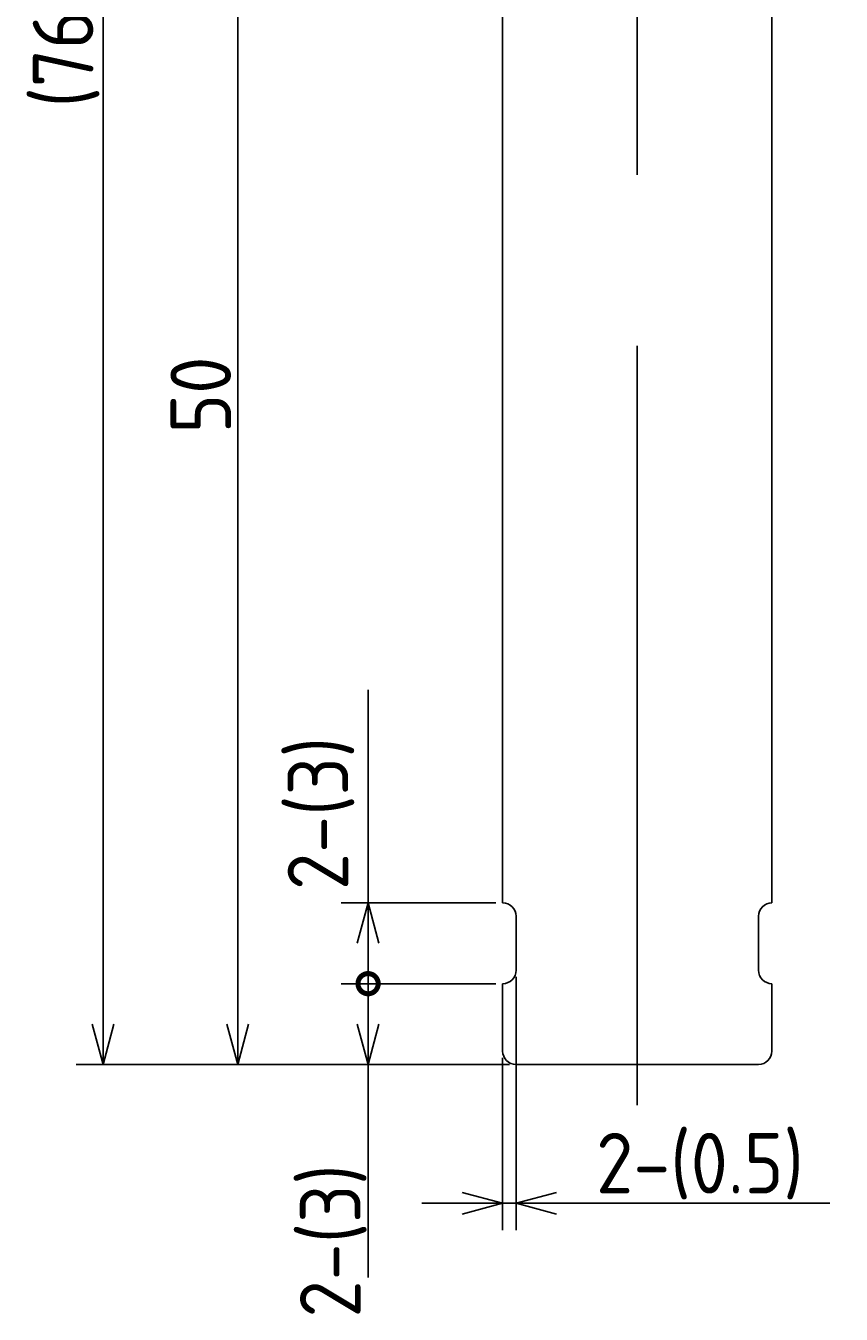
# Model space of a CAD drawing. Extents: x 182.7 to 219.3, y 107.2 to 202.9.
# Tile 1 of 9: x 182.7 to 213, y 107.2 to 155.1. Entities that reach past the tile are written whole.
import ezdxf

# ---------------------------------------------------------------- set-up
doc = ezdxf.new("R2010")
doc.units = 0
doc.linetypes.add('CENTER', pattern=[50.8, 31.75, -6.35, 6.35, -6.35])
doc.layers.get('0').update_dxf_attribs({"linetype": 'CONTINUOUS'})
doc.layers.get('DEFPOINTS').update_dxf_attribs({"linetype": 'CONTINUOUS'})
doc.layers.add('図形', color=7, linetype='CONTINUOUS')
doc.layers.add('寸法_文字', color=3, linetype='CONTINUOUS')
doc.layers.get('0').off()
doc.styles.add('DIMENSION', font='isocp.shx', dxfattribs={"bigfont": 'bigfont.shx'})
doc.dimstyles.get("Standard").update_dxf_attribs({"dimtxt": 0.18, "dimasz": 0.18, "dimexe": 0.18, "dimexo": 0.0625, "dimgap": 0.09, "dimtad": 0, "dimtih": 1, "dimtoh": 1, "dimzin": 0, "dimcen": 0.09, "dimazin": 3, "dimtfac": 1, "dimtofl": 0, "dimtmove": 0, "dimatfit": 3})

# ---------------------------------------------------------------- blocks, each defined once
blk = doc.blocks.new('_OPEN30')
at = {"color": 0, "linetype": 'BYBLOCK'}
for p, q in [((-1, 0.268), (0, 0)), ((0, 0), (-1, -0.268)), ((0, 0), (-1, 0))]:
    blk.add_line(p, q, dxfattribs=at)
blk = doc.blocks.new('*U32')
at = {"layer": '寸法_文字', "color": 3, "style": 'DIMENSION'}
blk.add_text('2-(0.5)', height=2.25, dxfattribs=at).set_placement((203.851, 111.718))
blk = doc.blocks.new('*D31')
at = {"layer": 'DEFPOINTS', "color": 0}
for p in [(200.881, 120.006), (200.381, 117.006), (200.881, 111.355)]:
    blk.add_point(p, dxfattribs=at)
at = {"layer": '寸法_文字', "color": 3}
for p, q in [((200.881, 119.756), (200.881, 110.355)), ((200.381, 116.756), (200.381, 110.355)), ((198.881, 111.355), (197.381, 111.355)), ((200.381, 111.355), (200.881, 111.355)), ((202.381, 111.355), (212.537, 111.355))]:
    blk.add_line(p, q, dxfattribs=at)
blk.add_blockref('*U32', (0, 0))
at = {"layer": '寸法_文字', "color": 3, "xscale": 1.5, "yscale": 1.5, "zscale": 1.5}
blk.add_blockref('_OPEN30', (200.381, 111.355), dxfattribs=at)
at = {"layer": '寸法_文字', "color": 3, "xscale": 1.5, "yscale": 1.5, "zscale": 1.5, "rotation": 180}
blk.add_blockref('_OPEN30', (200.881, 111.355), dxfattribs=at)
blk = doc.blocks.new('_DOTSMALL')
at = {"color": 0, "linetype": 'BYBLOCK', "const_width": 0.5}
blk.add_lwpolyline([(-0.0625, 0, 1), (0.0625, 0, 1)], format="xyb", close=True, dxfattribs=at)
blk = doc.blocks.new('*U120')
at = {"layer": '寸法_文字', "color": 3, "style": 'DIMENSION'}
blk.add_text('50', height=2.25, rotation=90, dxfattribs=at).set_placement((190.295, 139.93))
blk = doc.blocks.new('*D119')
at = {"layer": 'DEFPOINTS', "color": 0}
for p in [(201.181, 166.506), (190.545, 116.506), (200.881, 116.506)]:
    blk.add_point(p, dxfattribs=at)
at = {"layer": '寸法_文字', "color": 3}
for p, q in [((200.931, 166.506), (189.545, 166.506)), ((190.545, 165.006), (190.545, 118.006)), ((200.631, 116.506), (189.545, 116.506))]:
    blk.add_line(p, q, dxfattribs=at)
at = {"layer": '寸法_文字', "color": 3, "xscale": 1.5, "yscale": 1.5, "zscale": 1.5}
for p, rotation in [((190.545, 166.506), 90), ((190.545, 116.506), 270)]:
    blk.add_blockref('_OPEN30', p, dxfattribs=dict(at, rotation=rotation))
at = {"layer": '寸法_文字'}
blk.add_blockref('*U120', (0, 0), dxfattribs=at)
blk = doc.blocks.new('*U122')
at = {"layer": '寸法_文字', "color": 3, "style": 'DIMENSION'}
blk.add_text('(76)', height=2.25, rotation=90, dxfattribs=at).set_placement((185.182, 152.031))
blk = doc.blocks.new('*D121')
at = {"layer": 'DEFPOINTS', "color": 0}
for p in [(185.545, 192.506), (202.881, 192.506), (200.881, 116.506)]:
    blk.add_point(p, dxfattribs=at)
at = {"layer": '寸法_文字', "color": 3}
for p, q in [((202.631, 192.506), (184.545, 192.506)), ((185.545, 118.006), (185.545, 191.006)), ((200.631, 116.506), (184.545, 116.506))]:
    blk.add_line(p, q, dxfattribs=at)
at = {"layer": '寸法_文字', "color": 3, "xscale": 1.5, "yscale": 1.5, "zscale": 1.5}
for p, rotation in [((185.545, 192.506), 90), ((185.545, 116.506), 270)]:
    blk.add_blockref('_OPEN30', p, dxfattribs=dict(at, rotation=rotation))
at = {"layer": '寸法_文字'}
blk.add_blockref('*U122', (0, 0), dxfattribs=at)

msp = doc.modelspace()

# ---------------------------------------------------------------- linework, layer by layer
at = {"layer": '図形', "color": 3, "linetype": 'CENTER'}
msp.add_line((205.381, 193.978), (205.381, 115.001), dxfattribs=at)
at = {"layer": '図形'}
for p, q in [((200.381, 122.506), (200.381, 165.706)), ((210.381, 122.506), (210.381, 165.706)), ((200.881, 120.006), (200.881, 122.006)), ((209.881, 120.006), (209.881, 122.006)), ((200.381, 117.006), (200.381, 119.506)), ((210.381, 117.006), (210.381, 119.506)), ((200.881, 116.506), (205.381, 116.506)), ((209.881, 116.506), (205.381, 116.506))]:
    msp.add_line(p, q, dxfattribs=at)
for centre, start, end in [((200.381, 122.006), 0, 90), ((210.381, 122.006), 90, 180), ((200.381, 120.006), 270, 0), ((210.381, 120.006), 180, 270), ((200.881, 117.006), 180, 270), ((209.881, 117.006), 270, 0)]:
    msp.add_arc(centre, 0.5, start, end, dxfattribs=at)
at = {"layer": '寸法_文字', "color": 3}
for p, q in [((195.384, 122.506), (195.384, 130.412)), ((200.131, 122.506), (194.384, 122.506)), ((195.384, 119.506), (195.384, 121.006)), ((200.131, 119.506), (194.384, 119.506)), ((200.131, 119.506), (194.384, 119.506)), ((195.384, 119.506), (195.384, 118.006)), ((200.631, 116.506), (194.384, 116.506)), ((195.384, 116.506), (195.384, 108.6))]:
    msp.add_line(p, q, dxfattribs=at)

# ---------------------------------------------------------------- block references
for name, p, xscale, yscale, zscale, rotation in [('_OPEN30', (195.384, 122.506), 1.500000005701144, 1.500000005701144, 1.500000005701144, 90), ('_DOTSMALL', (195.384, 119.506), 1.500000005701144, 1.500000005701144, 1.500000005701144, 270), ('_DOTSMALL', (195.384, 119.506), 1.500000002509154, 1.500000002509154, 1.500000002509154, 90), ('_OPEN30', (195.384, 116.506), 1.500000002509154, 1.500000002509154, 1.500000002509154, 270)]:
    msp.add_blockref(name, p, dxfattribs=dict(at, xscale=xscale, yscale=yscale, zscale=zscale, rotation=rotation))

# ---------------------------------------------------------------- texts
at = {"layer": '寸法_文字', "color": 3, "style": 'DIMENSION'}
for p in [(194.649, 122.98), (195.106, 107.113)]:
    msp.add_text('2-(3)', height=2.25, rotation=90, dxfattribs=at).set_placement(p)

# ---------------------------------------------------------------- dimensions: what is measured, and where the dimension line sits
at = {"layer": '寸法_文字'}
for base, p1, p2, override, picture, middle in [((185.545, 192.506), (200.881, 116.506), (202.881, 192.506), {"dimscale": 0.5, "dimpost": '(<>)', "dimclrd": 3, "dimclre": 3, "dimclrt": 3}, '*D121', (184.057, 154.506)), ((190.545, 116.506), (201.181, 166.506), (200.881, 116.506), {"dimscale": 0.5, "dimclrd": 3, "dimclre": 3, "dimclrt": 3}, '*D119', (189.17, 141.506))]:
    dim = msp.add_linear_dim(base=base, p1=p1, p2=p2, angle=90, dimstyle='Standard', override=override, dxfattribs=at)
    dim.commit()
    dim.dimension.update_dxf_attribs({"geometry": picture, "text_midpoint": middle})
at = {"layer": '寸法_文字', "color": 3}
dim = msp.add_linear_dim(base=(200.881, 111.355), p1=(200.381, 117.006), p2=(200.881, 120.006), dimstyle='Standard', override={"dimscale": 0.5, "dimpost": '2-(<>)', "dimclrd": 3, "dimclre": 3, "dimclrt": 3}, dxfattribs=at)
dim.commit()
dim.dimension.update_dxf_attribs({"geometry": '*D31', "text_midpoint": (208.209, 112.843)})

doc.saveas('drawing.dxf')
